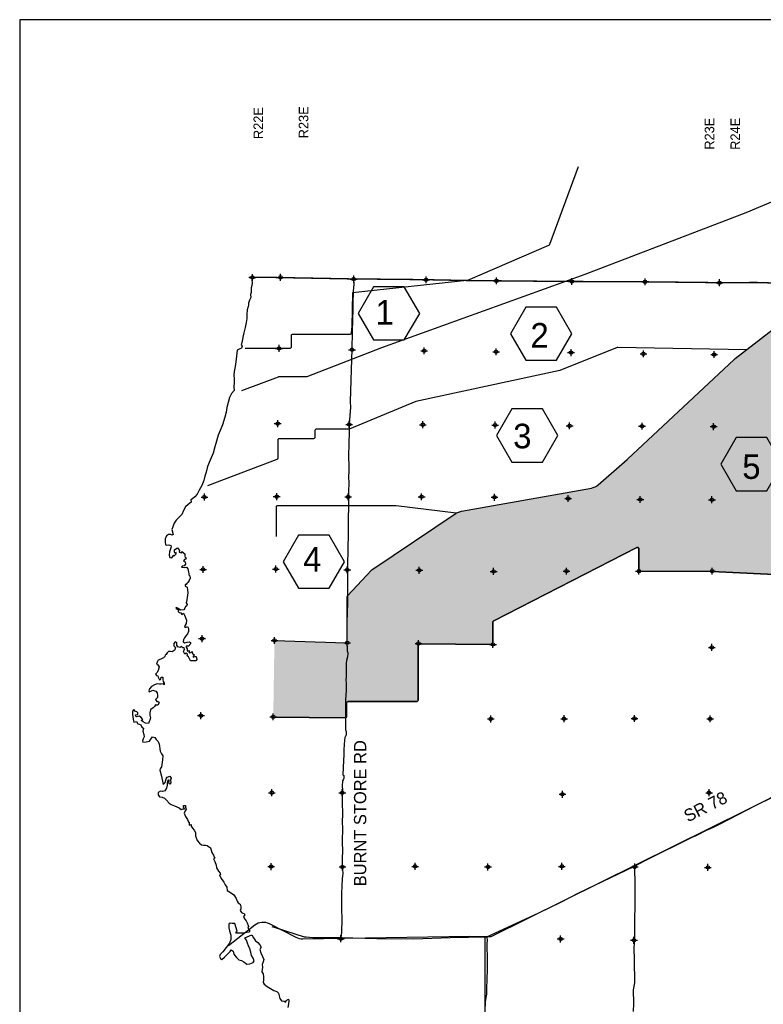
# Model space of a CAD drawing. Extents: x 132729 to 413893, y 707796 to 905796.
# Tile 53 of 62: x 136693 to 191129, y 833705 to 905796. Entities that reach past the tile are written whole.
import ezdxf
from ezdxf.enums import TextEntityAlignment as Align

# ---------------------------------------------------------------- set-up
doc = ezdxf.new("R2010")
doc.units = 0
doc.header["$LTSCALE"] = 2000
doc.header["$PDMODE"] = 34
doc.header["$PDSIZE"] = 250
doc.linetypes.add('PHANTOM', pattern=[0])
for name, color, linetype in [('1990WSHEDS', 3, 'CONTINUOUS'), ('BORDER5MI', 1, 'CONTINUOUS'), ('COUNTY', 15, 'PHANTOM'), ('GATORFILL', 11, 'CONTINUOUS'), ('HEX', 2, 'CONTINUOUS'), ('MAJROADS', 9, 'CONTINUOUS'), ('SEC', 2, 'CONTINUOUS'), ('TEXT', 7, 'CONTINUOUS'), ('WATER', 4, 'CONTINUOUS'), ('WSHEDS', 3, 'CONTINUOUS')]:
    doc.layers.add(name, color=color, linetype=linetype)

msp = doc.modelspace()

# ---------------------------------------------------------------- linework, layer by layer
at = {"layer": '1990WSHEDS', "color": 0}
for points, format in [([(155344, 860347, 0, 0, 0), (160567, 860179, 0, 0, 0.423685), (160670, 860279, 0, 0, 0), (160670, 863536, 0, 0, -0.188527), (160696, 863604, 0, 0, 0), (162441, 865495, 0, 0, -0.058247), (162459, 865510, 0, 0, 0), (168646, 869676, 0, 0, -0.075314), (168673, 869689, 0, 0, 0), (169041, 869800, 0, 0, 0), (178554, 871503, 0, 0, 0.13571), (179035, 871734, 0, 0, 0), (181168, 873592, 0, 0, 0.009104), (181195, 873616, 0, 0, 0), (188986, 880920, 0, 0, -0.024478), (189061, 880983, 0, 0, 0), (193785, 884614, 0, 0, 0.114809), (194072, 884964, 0, 0, 0), (194805, 886449, 100, 100, 0)], "xyseb"), ([(197930, 865084), (197837, 865084, -0.000355), (197836, 865084), (192970, 865137, -0.008986), (192966, 865137), (187369, 865398, 0.010736), (187365, 865399), (182125, 865418, -0.413114), (182025, 865518), (182025, 867055, 0.560436), (181879, 867144), (171395, 861786, 0.281693), (171341, 861697), (171341, 860159, -0.41707), (171240, 860059), (165953, 860110, 0.41707), (165852, 860010), (165852, 855967, -0.414214), (165752, 855867), (160717, 855867, 0.414214), (160617, 855767), (160617, 854768, -0.41706), (160516, 854668), (155254, 854719)], "xyb")]:
    msp.add_lwpolyline(points, format=format, dxfattribs=at)
at = {"layer": 'BORDER5MI', "color": 0}
msp.add_lwpolyline([(136693, 707796), (413893, 707796), (413893, 905796), (136693, 905796)], close=True, dxfattribs=at)
at = {"layer": 'COUNTY', "color": 0, "const_width": 100}
msp.add_lwpolyline([(193006, 886483), (190661, 886554), (187671, 886546), (184101, 886586), (183864, 886586), (182227, 886609), (176874, 886630), (172180, 886671), (171346, 886686), (170022, 886688), (166187, 886765), (160893, 886819), (154508, 886938), (153463, 886938)], dxfattribs=at)
at = {"layer": 'GATORFILL', "color": 0}
for points in [[(189061, 865319), (189061, 880983), (192966, 865137), (192966, 883985)], [(188986, 865323), (188986, 880920), (189061, 865319), (189061, 880983)], [(187369, 865398), (187369, 879404), (188986, 865323), (188986, 880920)], [(182125, 865418), (182125, 874488), (187365, 865399), (187365, 879400)], [(187365, 865399), (187365, 879400), (187369, 865398), (187369, 879404)], [(182075, 865432), (182075, 874441), (182099, 865422), (182099, 874464)], [(182099, 865422), (182099, 874464), (182125, 865418), (182125, 874488)], [(181195, 866794), (181195, 873616), (181879, 867144), (181879, 874258)], [(181879, 867144), (181879, 874258), (181899, 867152), (181899, 874276)], [(181899, 867152), (181899, 874276), (181925, 867155), (181925, 874301)], [(181925, 867155), (181925, 874301), (181951, 867152), (181951, 874325)], [(181951, 867152), (181951, 874325), (181975, 867142), (181975, 874347)], [(181975, 867142), (181975, 874347), (181996, 867126), (181996, 874367)], [(181996, 867126), (181996, 874367), (182012, 867105), (182012, 874382)], [(182012, 867105), (182012, 874382), (182022, 867081), (182022, 874391)], [(182022, 867081), (182022, 874391), (182025, 867055), (182025, 874394)], [(182025, 865518), (182025, 874394), (182028, 865492), (182028, 874397)], [(182025, 865518), (182025, 874394), (182025, 867055), (182025, 874394)], [(182028, 865492), (182028, 874397), (182038, 865468), (182038, 874407)], [(182038, 865468), (182038, 874407), (182054, 865448), (182054, 874422)], [(182054, 865448), (182054, 874422), (182075, 865432), (182075, 874441)], [(179035, 865691), (179035, 871734), (181168, 866781), (181168, 873592)], [(181168, 866781), (181168, 873592), (181195, 866794), (181195, 873616)], [(178554, 865445), (178554, 871503), (178803, 865572), (178803, 871582)], [(178803, 865572), (178803, 871582), (179023, 865684), (179023, 871723)], [(179023, 865684), (179023, 871723), (179035, 865691), (179035, 871734)], [(171395, 861786), (171395, 870221), (178554, 865445), (178554, 871503)], [(169041, 860080), (169041, 869800), (171240, 860059), (171240, 870194)], [(171240, 860059), (171240, 870194), (171266, 860062), (171266, 870198)], [(171266, 860062), (171266, 870198), (171290, 860072), (171290, 870203)], [(171290, 860072), (171290, 870203), (171311, 860088), (171311, 870206)], [(171311, 860088), (171311, 870206), (171327, 860108), (171327, 870209)], [(171327, 860108), (171327, 870209), (171337, 860132), (171337, 870211)], [(171337, 860132), (171337, 870211), (171341, 860158), (171341, 870212)], [(171341, 861702), (171341, 870212), (171346, 861728), (171346, 870213)], [(171341, 860158), (171341, 870212), (171341, 860159), (171341, 870212)], [(171341, 861697), (171341, 870212), (171341, 861702), (171341, 870212)], [(171346, 861728), (171346, 870213), (171357, 861751), (171357, 870215)], [(171357, 861751), (171357, 870215), (171374, 861771), (171374, 870218)], [(171374, 861771), (171374, 870218), (171395, 861786), (171395, 870221)], [(165953, 860110), (165953, 867863), (168646, 860084), (168646, 869676)], [(168646, 860084), (168646, 869676), (168649, 860084), (168649, 869679)], [(168649, 860084), (168649, 869679), (168673, 860084), (168673, 869689)], [(168673, 860084), (168673, 869689), (169041, 860080), (169041, 869800)], [(162459, 855867), (162459, 865510), (165752, 855867), (165752, 867728)], [(165752, 855867), (165752, 867728), (165778, 855871), (165778, 867745)], [(165778, 855871), (165778, 867745), (165802, 855881), (165802, 867761)], [(165802, 855881), (165802, 867761), (165823, 855897), (165823, 867775)], [(165823, 855897), (165823, 867775), (165839, 855917), (165839, 867786)], [(165839, 855917), (165839, 867786), (165849, 855941), (165849, 867793)], [(165849, 855941), (165849, 867793), (165852, 855967), (165852, 867795)], [(165852, 860011), (165852, 867795), (165856, 860037), (165856, 867797)], [(165852, 860010), (165852, 867795), (165852, 860011), (165852, 867795)], [(165856, 860037), (165856, 867797), (165866, 860061), (165866, 867804)], [(165866, 860061), (165866, 867804), (165882, 860082), (165882, 867815)], [(165882, 860082), (165882, 867815), (165903, 860098), (165903, 867829)], [(165903, 860098), (165903, 867829), (165927, 860107), (165927, 867845)], [(165927, 860107), (165927, 867845), (165953, 860110), (165953, 867863)], [(160717, 855867), (160717, 863627), (162441, 855867), (162441, 865495)], [(162441, 855867), (162441, 865495), (162459, 855867), (162459, 865510)], [(160670, 855855), (160670, 863536), (160672, 855856), (160672, 863558)], [(160670, 855855), (160670, 863536), (160670, 855855), (160670, 860279)], [(160672, 855856), (160672, 863558), (160681, 855860), (160681, 863583)], [(160681, 855860), (160681, 863583), (160691, 855864), (160691, 863597)], [(160691, 855864), (160691, 863597), (160696, 855865), (160696, 863604)], [(160696, 855865), (160696, 863604), (160717, 855867), (160717, 863627)], [(155254, 854719), (155254, 854719), (155343, 854718), (155343, 860347)], [(155343, 854718), (155343, 860347), (155344, 854718), (155344, 860347)], [(155344, 854718), (155344, 860347), (160516, 854668), (160516, 860180)], [(160516, 854668), (160516, 860180), (160542, 854671), (160542, 860179)], [(160542, 854671), (160542, 860179), (160566, 854681), (160566, 860179)], [(160566, 854681), (160566, 860179), (160567, 854681), (160567, 860179)], [(160567, 854681), (160567, 860179), (160587, 854697), (160587, 860181)], [(160587, 854697), (160587, 860181), (160593, 854704), (160593, 860181)], [(160593, 854704), (160593, 860181), (160603, 854717), (160603, 860185)], [(160603, 854717), (160603, 860185), (160613, 854741), (160613, 860189)], [(160613, 854741), (160613, 860189), (160617, 854767), (160617, 860190)], [(160617, 855767), (160617, 860190), (160621, 855793), (160621, 860193)], [(160617, 854767), (160617, 860190), (160617, 854767), (160617, 860190)], [(160617, 854767), (160617, 860190), (160617, 854768), (160617, 860190)], [(160617, 855767), (160617, 860190), (160617, 854768), (160617, 860190)], [(160621, 855793), (160621, 860193), (160631, 855817), (160631, 860200)], [(160631, 855817), (160631, 860200), (160638, 855827), (160638, 860206)], [(160638, 855827), (160638, 860206), (160646, 855838), (160646, 860216)], [(160646, 855838), (160646, 860216), (160655, 855844), (160655, 860226)], [(160655, 855844), (160655, 860226), (160666, 855853), (160666, 860250)], [(160666, 855853), (160666, 860250), (160667, 855854), (160667, 860259)], [(160667, 855854), (160667, 860259), (160670, 855855), (160670, 860275)], [(160670, 855855), (160670, 860275), (160670, 855855), (160670, 860279)]]:
    msp.add_solid(points, dxfattribs=at)
at = {"layer": 'HEX', "color": 0}
for points in [[(162600, 886243), (161475, 884295), (162600, 882346), (164850, 882346), (165975, 884295), (164850, 886243)], [(173741, 884753), (172616, 882804), (173741, 880856), (175991, 880856), (177116, 882804), (175991, 884753)], [(172717, 877295), (171592, 875346), (172717, 873397), (174967, 873397), (176092, 875346), (174967, 877295)], [(189134, 875193), (188009, 873245), (189134, 871296), (191384, 871296), (192509, 873245), (191384, 875193)], [(157103, 868062), (155978, 866113), (157103, 864165), (159353, 864165), (160478, 866113), (159353, 868062)]]:
    msp.add_lwpolyline(points, close=True, dxfattribs=at)
at = {"layer": 'MAJROADS', "color": 0}
for points in [[(161147, 886850), (161139, 886834), (161144, 886431), (161115, 885912), (161083, 885024), (161089, 884622), (161049, 883810), (161026, 882938), (160999, 881673), (160932, 879403), (160895, 877820), (160909, 877426), (160816, 876203), (160806, 876052), (160805, 875885), (160801, 875374), (160798, 875005), (160794, 874469), (160775, 874142), (160763, 873715), (160785, 873203), (160781, 872759), (160761, 872307), (160783, 871913), (160770, 871218), (160767, 870908), (160733, 868503), (160711, 866702), (160690, 866174), (160685, 865562), (160697, 864875), (160682, 862940), (160671, 862546), (160647, 861516), (160651, 860979), (160645, 860234), (160658, 859714), (160666, 859588), (160706, 859446), (160714, 859353), (160688, 859186), (160687, 859144), (160627, 858876), (160592, 858684), (160583, 858609), (160590, 858508), (160585, 857745), (160574, 857394), (160581, 857285), (160584, 856598), (160566, 856447), (160554, 855936), (160555, 854863), (160555, 853799), (160580, 853749), (160604, 853690), (160594, 853480), (160594, 853405), (160560, 853380), (160526, 853288), (160492, 853230), (160474, 853046), (160427, 852367), (160424, 851965), (160396, 851546), (160354, 850516), (160413, 850465), (160412, 850348), (160420, 850323), (160411, 850247), (160402, 850206), (160377, 850130), (160334, 850064), (160333, 849972), (160307, 849771), (160312, 849310), (160301, 848983), (160296, 848405), (160316, 847718), (160294, 846972), (160317, 846679), (160300, 845548), (160312, 844936), (160300, 844383), (160288, 843956), (160279, 843847), (160303, 843721), (160328, 843645), (160335, 843536), (160359, 843327), (160358, 843243), (160332, 843134), (160288, 842875), (160296, 842808), (160285, 842439), (160255, 841752), (160243, 841342), (160249, 841015), (160255, 840688), (160262, 840495), (160268, 840110), (160266, 839951), (160259, 838953), (160200, 838608)], [(155147, 839393), (155387, 839331), (157511, 838645), (157661, 838635), (158147, 838589), (160200, 838608), (162847, 838512), (165546, 838492), (168211, 838606), (170885, 838653), (174685, 840410), (176317, 841194), (177629, 841863), (181691, 843818), (182482, 844232), (185981, 845973), (186157, 846031), (187057, 846493), (187091, 846510), (187478, 846675), (187924, 846897), (190615, 848277), (192525, 849251)], [(181691, 843818), (181717, 842388), (181716, 841115), (181689, 839724), (181689, 838601), (181650, 837822), (181677, 836967), (181698, 835274), (181611, 834755), (181620, 833767), (181608, 833188)], [(170923, 838664), (170885, 838653), (170913, 838345), (170895, 838178), (170910, 836871), (170904, 836159), (170892, 835639), (170898, 835329), (170871, 835086), (170861, 834810), (170858, 834458), (170814, 834215), (170762, 833897), (170759, 833579)]]:
    msp.add_lwpolyline(points, dxfattribs=at)
at = {"layer": 'SEC', "color": 0}
for p in [(153732, 886925), (155783, 886931), (161143, 886809), (166437, 886755), (171596, 886677), (177124, 886621), (182477, 886600), (187921, 886536), (155679, 881730), (161023, 881634), (166308, 881554), (171568, 881483), (177054, 881420), (182355, 881332), (187532, 881278), (155582, 876219), (160817, 876165), (166202, 876144), (171496, 876115), (176949, 876059), (182251, 876030), (187494, 876001), (150216, 870846), (155510, 870875), (160737, 870855), (166115, 870867), (171450, 870829), (176844, 870741), (182121, 870670), (187373, 870650), (155448, 865573), (150120, 865544), (160674, 865511), (165943, 865482), (171387, 865402), (176723, 865423), (182025, 865419), (187386, 865423), (150042, 860477), (155343, 860347), (160670, 860175), (165888, 860121), (171341, 860058), (187363, 859836), (149961, 854840), (155254, 854752), (171177, 854597), (176546, 854618), (181697, 854632), (187242, 854601), (155148, 849199), (160308, 849196), (176423, 849082), (187162, 849199), (155102, 843788), (160320, 843760), (165639, 843806), (170975, 843760), (176386, 843805), (181713, 843759), (187074, 843730), (160207, 838508), (176290, 838487), (181658, 838390)]:
    msp.add_point(p, dxfattribs=at)
at = {"layer": 'WATER', "color": 0}
for points in [[(153704, 886928), (153694, 886744), (153701, 886493), (153675, 886342), (153640, 886175), (153639, 885999), (153638, 885815), (153595, 885681), (153602, 885463), (153525, 885271), (153448, 885029), (153438, 884904), (153430, 884794), (153353, 884552), (153317, 884200), (153315, 883915), (153263, 883631), (153193, 883271), (153107, 882878), (153029, 882560), (152968, 882234), (152917, 882000), (152983, 881891), (152940, 881757), (152797, 881699), (152621, 881600), (152559, 881156), (152506, 880746), (152462, 880403), (152392, 880027), (152365, 879759), (152389, 879499), (152395, 879239), (152360, 878904), (152400, 878636), (152197, 878420), (152061, 878136), (151950, 877776), (151864, 877392), (151803, 877065), (151700, 876697), (151528, 876137), (151366, 875711), (151213, 875369), (151050, 874775), (150990, 874533), (150844, 874056), (150640, 873547), (150444, 873071), (150332, 872669), (150247, 872377), (150161, 872059), (150016, 871683), (149829, 871341), (149693, 871065), (149516, 870865), (149331, 870724), (149230, 870650), (149245, 870474), (149027, 870307), (148824, 870133), (148680, 869866), (148552, 869574), (148358, 869365), (148148, 869157), (147995, 868932), (147893, 868665), (147833, 868481), (147923, 868112), (147864, 868054), (147747, 868096), (147588, 868097), (147445, 868015), (147334, 867781), (147333, 867546), (147365, 867370), (147423, 867328), (147608, 867335), (147750, 867309), (147783, 867208), (147706, 866974), (147654, 866824), (147628, 866581), (147694, 866421), (147827, 866404), (147920, 866512), (147929, 866596), (147987, 866520), (148080, 866611), (148139, 866695), (148140, 866787), (148039, 866729), (148031, 866838), (148032, 866972), (148125, 867055), (148251, 867138), (148326, 867020), (148384, 866928), (148366, 866802), (148550, 866759), (148568, 866851), (148793, 866682), (148783, 866515), (148808, 866431), (148874, 866388), (148840, 866271), (148756, 866272), (148689, 866147), (148797, 866096), (148821, 865920), (148745, 865820), (148594, 865779), (148535, 865712), (148744, 865677), (148903, 865701), (149003, 865583), (149052, 865357), (149068, 865239), (149084, 865156), (149142, 865080), (149174, 864895), (149090, 864745), (149013, 864595), (148937, 864512), (148870, 864453), (148794, 864437), (148810, 864328), (148952, 864235), (148968, 864051), (148991, 863833), (148929, 863314), (148886, 863105), (148944, 862979), (148893, 862862), (148825, 862829), (148791, 862703), (148706, 862578), (148497, 862554), (148247, 862715), (148138, 862758), (148129, 862683), (148330, 862589), (148295, 862472), (148379, 862404), (148496, 862370), (148570, 862252), (148688, 862344), (148746, 862201), (148820, 862016), (148902, 861831), (148884, 861597), (148808, 861472), (148756, 861313), (148840, 861296), (148983, 861362), (149049, 861219), (149039, 861010), (148971, 860826), (148861, 860676), (148760, 860542), (148742, 860459), (148675, 860409), (148649, 860250), (148782, 860182), (148942, 860223), (149093, 860239), (149201, 860196), (149201, 860104), (149125, 860029), (149082, 859937), (148957, 859921), (148890, 859938), (148872, 859846), (148964, 859720), (148946, 859595), (149013, 859552), (149088, 859610), (149096, 859518), (149087, 859434), (149230, 859467), (149322, 859525), (149355, 859366), (149488, 859289), (149396, 859189), (149395, 859114), (149521, 859163), (149605, 859163), (149670, 858945), (149577, 858845), (149393, 858854), (149201, 858847), (149101, 859049), (149052, 859158), (148960, 859218), (148969, 859326), (148953, 859368), (148869, 859419), (148777, 859344), (148686, 859529), (148762, 859696), (148738, 859805), (148637, 859806), (148538, 859899), (148445, 859841), (148278, 859875), (148186, 860002), (148196, 860194), (148071, 860237), (147978, 860112), (147977, 859945), (148093, 859826), (148042, 859668), (148008, 859601), (147848, 859510), (147723, 859536), (147589, 859545), (147487, 859437), (147420, 859328), (147344, 859262), (147318, 859178), (147225, 859070), (147015, 858979), (146830, 858897), (146746, 858755), (146703, 858621), (146811, 858570), (146894, 858411), (146825, 858143), (146732, 857976), (146639, 857876), (146697, 857775), (146806, 857766), (146822, 857649), (146880, 857565), (146921, 857455), (147005, 857497), (147048, 857647), (147174, 857646), (147173, 857479), (147188, 857336), (147263, 857227), (147262, 857101), (147187, 857169), (147061, 857145), (146936, 857154), (146768, 857172), (146550, 857089), (146348, 856965), (146196, 856807), (146145, 856665), (146178, 856573), (146287, 856622), (146447, 856705), (146656, 856628), (146756, 856510), (146771, 856317), (146779, 856175), (146719, 856100), (146635, 856017), (146743, 855873), (146860, 855864), (146901, 855772), (146808, 855597), (146683, 855614), (146632, 855623), (146556, 855515), (146447, 855398), (146421, 855398), (146270, 855265), (146218, 855039), (146209, 854872), (146257, 854671), (146215, 854520), (146172, 854420), (146121, 854269), (145911, 854296), (145736, 854389), (145586, 854482), (145695, 854557), (145571, 854734), (145471, 854801), (145354, 854786), (145253, 854744), (145195, 854812), (145178, 854904), (145329, 854936), (145330, 855045), (145264, 855113), (145163, 855139), (145055, 855290), (144962, 855157), (144944, 854914), (145000, 854587), (145041, 854352), (145234, 854401), (145350, 854249), (145450, 854207), (145567, 854164), (145633, 854005), (145750, 853928), (145698, 853703), (145772, 853468), (145804, 853283), (145736, 853141), (145693, 852991), (145718, 852907), (145961, 852922), (146196, 852971), (146297, 853129), (146407, 853287), (146591, 853244), (146682, 853101), (146824, 852958), (146898, 852756), (146939, 852605), (146954, 852404), (146987, 852245), (147069, 852052), (147177, 851900), (147158, 851607), (147132, 851431), (147106, 851256), (147062, 851080), (146986, 850955), (146960, 850838), (147066, 850418), (147196, 849798), (147331, 849947), (147417, 850206), (147493, 850332), (147686, 850397), (147777, 850271), (147743, 850112), (147758, 849911), (147674, 849828), (147599, 849904), (147633, 850029), (147626, 850113), (147542, 850122), (147490, 849913), (147489, 849762), (147429, 849520), (147319, 849344), (147143, 849295), (147000, 849321), (146824, 849222), (146839, 849038), (146939, 848895), (147131, 848868), (147298, 848808), (147440, 848640), (147639, 848429), (147781, 848336), (148023, 848242), (148207, 848174), (148374, 848098), (148516, 847979), (148658, 848012), (148751, 848003), (148693, 848162), (148694, 848263), (148828, 848270), (148835, 848128), (148868, 848002), (148800, 847868), (148723, 847693), (148839, 847466), (148988, 847247), (149021, 847113), (149021, 847054), (149104, 847029), (149087, 846945), (149111, 846828), (149237, 846860), (149253, 846760), (149253, 846743), (149336, 846608), (149460, 846448), (149551, 846280), (149558, 846037), (149690, 845701), (149856, 845508), (150006, 845381), (150148, 845355), (150291, 845354), (150425, 845336), (150666, 845150), (150765, 844831), (150872, 844613), (150930, 844487), (150980, 844411), (150887, 844353), (150970, 844168), (151077, 843891), (151100, 843690), (151250, 843463), (151366, 843311), (151382, 843219), (151315, 843177), (151447, 842917), (151638, 842648), (151729, 842446), (151845, 842286), (151877, 842026), (152135, 841890), (152377, 841730), (152534, 841452), (152609, 841259), (152683, 841124), (152842, 841048), (152891, 840847), (152889, 840687), (152830, 840571), (152921, 840419), (153030, 840368), (153122, 840351), (153180, 840258), (153087, 840133), (153161, 839974), (153269, 839805), (153343, 839662), (153409, 839486), (153450, 839402), (153399, 839285), (153549, 839083), (153464, 838975), (153045, 838911), (152576, 838905), (152510, 838998), (152610, 839048), (152430, 839610), (152237, 839620), (152095, 839646), (152002, 839571), (152001, 839311), (152058, 839085), (152148, 838766), (152146, 838456), (152052, 838180), (151798, 837872), (151553, 837539), (151368, 837355), (151325, 837197), (151382, 837054), (151491, 836986), (151685, 837161), (151836, 837302), (151988, 837443), (152098, 837560), (152174, 837702), (152324, 837592), (152365, 837382), (152572, 837138), (152739, 836961), (152931, 836918), (153090, 836816), (153223, 836723), (153331, 836655), (153549, 836662), (153776, 836778), (153852, 836895), (153787, 837088), (153671, 837273), (153622, 837525), (153540, 837768), (153441, 837978), (153367, 838188), (153293, 838398), (153177, 838583), (153698, 838797), (153797, 838570), (153963, 838352), (154121, 838233), (154271, 838065), (154370, 837896), (154277, 837721), (154342, 837469), (154474, 837209), (154573, 836982), (154514, 836823), (154437, 836631), (154477, 836430), (154451, 836246), (154416, 836087), (154524, 835935), (154540, 835717), (154546, 835483), (154528, 835307), (154586, 835181), (154811, 835004), (155053, 834860), (155295, 834724), (155521, 834639), (155629, 834521), (155695, 834328), (155743, 834126), (155860, 833958), (156044, 833932), (156186, 833864), (156195, 833989), (156371, 834080), (156396, 833963), (156361, 833728), (156317, 833469)], [(153713, 886928), (153704, 886928)]]:
    msp.add_lwpolyline(points, dxfattribs=at)
at = {"layer": 'WSHEDS', "color": 0}
for points in [[(152966, 878640), (155640, 879658, -0.091195), (155675, 879664), (157697, 879664, 0.092298), (157733, 879671), (163212, 881784, -0.005151), (163214, 881785), (178084, 887172, 0.00432), (178085, 887172), (189871, 891674, 0.008377), (189874, 891675), (200094, 895975)], [(177585, 895031), (175470, 889327, -0.205004), (175416, 889270), (169471, 886708, -0.105433), (169430, 886700), (161058, 885808), (160998, 883350, -0.006182), (160998, 883347), (160965, 882848, -0.394848), (160865, 882755), (156667, 882755, 0.414214), (156567, 882655), (156567, 881826, -0.414214), (156467, 881726), (153204, 881726)], [(168907, 869766, -0.034753), (169041, 869800), (178554, 871503, 0.13571), (179035, 871734), (181168, 873592, 0.009104), (181195, 873616), (188986, 880920, -0.024478), (189061, 880983), (193785, 884614, 0.114809), (194072, 884964), (195672, 888206, -0.261184), (196478, 888759), (198232, 888918, 0.195441), (198901, 889264), (203841, 895031, 0.319832)], [(189909, 881635), (180475, 881797, 0.099432), (180436, 881789), (176240, 880117, -0.041553), (176225, 880112), (165702, 877834, 0.044443), (165685, 877829), (160823, 875825, -0.098023), (160785, 875818), (158408, 875818, 0.414214), (158308, 875718), (158308, 875219, -0.414214), (158208, 875119), (155678, 875119, 0.414214), (155578, 875019), (155578, 873684, -0.312171), (155513, 873591), (150434, 871676)], [(168646, 869676), (164249, 870212, 0.030302), (164237, 870213), (155559, 870213, 0.414214), (155459, 870113), (155459, 867957)], [(155343, 860347, -0.000944), (155344, 860347), (160567, 860179, 0.423685), (160670, 860279), (160670, 863536, -0.188527), (160696, 863604), (162441, 865495, -0.058247), (162459, 865510), (168646, 869676, -0.075314), (168673, 869689), (169041, 869800)], [(155254, 854719), (160516, 854668, 0.41706), (160617, 854768), (160617, 855767, -0.414214), (160717, 855867), (165752, 855867, 0.414214), (165852, 855967), (165852, 860010, -0.41707), (165953, 860110), (171240, 860059, 0.41707), (171341, 860159), (171341, 861697, -0.281693), (171395, 861786), (181879, 867144, -0.560436), (182025, 867055), (182025, 865518, 0.413114), (182125, 865418), (187365, 865399, -0.010736), (187369, 865398), (192966, 865137, 0.008986)], [(169628, 838664), (157412, 838480, -0.122383), (156943, 838589), (154972, 839595, 0.292086), (153901, 839492), (151978, 837985)]]:
    msp.add_lwpolyline(points, format="xyb", dxfattribs=at)
for points in [[(169469, 838671), (171203, 838671), (192588, 849271), (197998, 852134)], [(170843, 806092), (170889, 811526), (170892, 816820), (170814, 822150), (170807, 827484), (170780, 833181), (170780, 838671)]]:
    msp.add_lwpolyline(points, dxfattribs=at)

# ---------------------------------------------------------------- texts
at = {"layer": 'HEX', "color": 0}
msp.add_text('1', height=1800, dxfattribs=at).set_placement((162743, 883473))
for s, p in [('2', (174751, 881787)), ('3', (173486, 874413)), ('5', (190258, 872174)), ('4', (158110, 865378))]:
    msp.add_text(s, height=1800, dxfattribs=at).set_placement(p, align=Align.CENTER)
at = {"layer": 'TEXT', "color": 0}
for s, height, rotation, p in [('R22E', 700, 90, (154511, 897053)), ('R23E', 700, 90, (157823, 897110)), ('R23E', 700, 90, (187538, 896278)), ('R24E', 700, 90, (189425, 896266)), ('BURNT STORE RD', 900, 90, (162064, 842347)), ('SR 78', 900, 27, (185609, 847016))]:
    msp.add_text(s, height=height, rotation=rotation, dxfattribs=at).set_placement(p)

doc.saveas('drawing.dxf')
